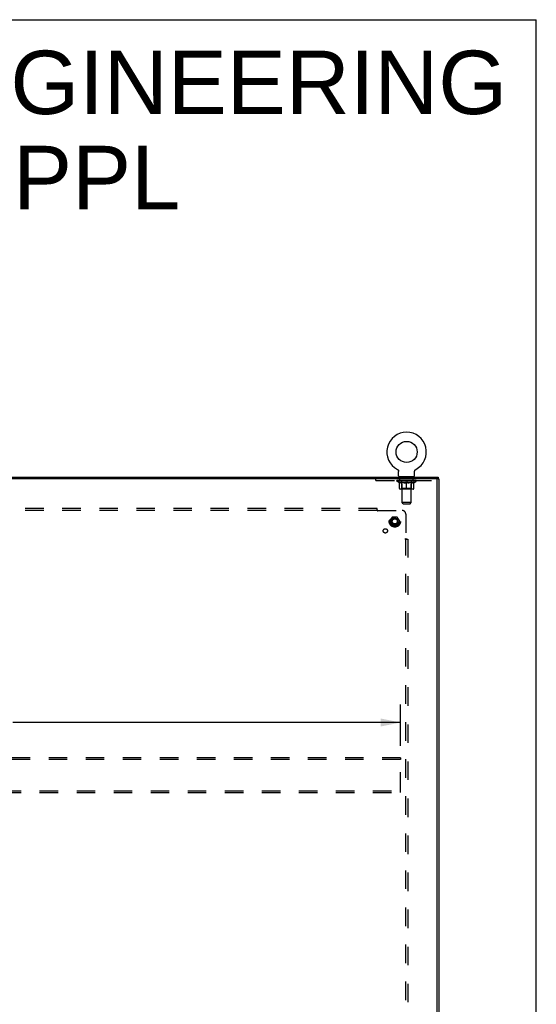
# Model space of a CAD drawing. Header units: inches. Extents: x 0 to 220, y 0 to 142.
# Tile 19 of 19: x 186 to 220, y 78 to 142. Entities that reach past the tile are written whole.
import ezdxf

# ---------------------------------------------------------------- set-up
doc = ezdxf.new("R2010")
doc.units = ezdxf.units.IN
doc.header["$LTSCALE"] = 12.090517
doc.header["$MEASUREMENT"] = 0
doc.linetypes.add('HIDDEN', pattern=[0.2, 0.1, -0.1])
doc.layers.get('0').update_dxf_attribs({"linetype": 'CONTINUOUS'})
for name, color, linetype in [('02___PRT_ALL_AXES', 7, 'CONTINUOUS'), ('DEFAULT_2', 8, 'HIDDEN'), ('DIMENSIONS', 7, 'CONTINUOUS')]:
    doc.layers.add(name, color=color, linetype=linetype)
doc.styles.get("Standard").update_dxf_attribs({"font": 'arial.ttf'})
doc.dimstyles.new('DIMSTYLE_1', dxfattribs={"dimtxt": 0.969828, "dimasz": 1.293103, "dimexe": 0.09, "dimexo": 0.07, "dimgap": 0.0375, "dimtad": 0, "dimtih": 1, "dimtoh": 1, "dimzin": 4, "dimdsep": 46, "dimtxsty": 'Standard', "dimblk": '_FILLED', "dimblk1": '_FILLED', "dimblk2": '_FILLED', "dimcen": 0.09, "dimazin": 1, "dimtfac": 1, "dimtdec": 3, "dimtofl": 0, "dimtmove": 0, "dimatfit": 3, "dimldrblk": '_FILLED', "dimfxl": 1, "dimtolj": 1, "dimtzin": 4, "dimarcsym": 0})

# ---------------------------------------------------------------- blocks, each defined once
blk = doc.blocks.new('_FILLED')
at = {"color": 0, "linetype": 'ByBlock'}
blk.add_solid([(0, 0), (-1, 0.2), (-1, -0.2)], dxfattribs=at)
blk = doc.blocks.new('*D5')
at = {"layer": 'DIMENSIONS', "color": 2, "linetype": 'Continuous'}
for p, q in [((155.964, 94.865), (155.964, 97.542)), ((210.964, 94.865), (210.964, 97.542)), ((155.964, 96.378), (181.284, 96.378)), ((210.964, 96.378), (185.643, 96.378))]:
    blk.add_line(p, q, dxfattribs=at)
at = {"layer": 'DIMENSIONS', "color": 2, "linetype": 'Continuous', "xscale": 1.2931034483, "yscale": 1.2931034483, "zscale": 1.2931034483, "rotation": 180}
blk.add_blockref('_FILLED', (155.964, 96.378), dxfattribs=at)
at = {"layer": 'DIMENSIONS', "color": 2, "linetype": 'Continuous', "xscale": 1.2931034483, "yscale": 1.2931034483, "zscale": 1.2931034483}
blk.add_blockref('_FILLED', (210.964, 96.378), dxfattribs=at)
at = {"layer": 'DIMENSIONS', "color": 2, "linetype": 'Continuous', "insert": (183.464, 96.863), "char_height": 0.9698, "width": 3.38899, "attachment_point": 2, "line_spacing_factor": 0.9}
blk.add_mtext('55.00', dxfattribs=at)

msp = doc.modelspace()

# ---------------------------------------------------------------- linework, layer by layer
at = {"color": 7, "linetype": 'Continuous'}
for p, q in [((0, 142.241), (219.828, 142.241)), ((219.828, 0), (219.828, 142.241)), ((210.76, 112.895), (210.76, 112.896)), ((210.76, 112.896), (210.765, 112.893)), ((210.761, 112.895), (210.763, 112.894)), ((210.765, 112.893), (210.769, 112.89)), ((210.769, 112.89), (210.773, 112.887)), ((210.773, 112.888), (210.778, 112.884)), ((210.778, 112.885), (210.782, 112.881)), ((210.782, 112.881), (210.786, 112.878)), ((210.786, 112.878), (210.79, 112.875)), ((210.79, 112.875), (210.794, 112.871)), ((210.794, 112.871), (210.797, 112.867)), ((210.797, 112.867), (210.801, 112.863)), ((210.801, 112.863), (210.804, 112.859)), ((210.804, 112.859), (210.808, 112.855)), ((210.807, 112.855), (210.811, 112.851)), ((210.811, 112.851), (210.814, 112.847)), ((210.813, 112.847), (210.816, 112.842)), ((210.816, 112.842), (210.819, 112.838)), ((210.819, 112.838), (210.821, 112.833)), ((210.821, 112.833), (210.824, 112.828)), ((210.824, 112.829), (210.826, 112.824)), ((210.826, 112.824), (210.828, 112.819)), ((210.828, 112.819), (210.829, 112.814)), ((210.829, 112.814), (210.831, 112.809)), ((210.831, 112.809), (210.832, 112.804)), ((210.832, 112.804), (210.834, 112.799)), ((210.834, 112.799), (210.835, 112.794)), ((210.837, 112.476), (210.837, 112.768)), ((211.883, 112.778), (211.884, 112.783)), ((211.883, 112.773), (211.883, 112.778)), ((211.883, 112.773), (211.883, 112.778)), ((211.883, 112.768), (211.883, 112.773)), ((211.883, 112.476), (211.883, 112.768)), ((211.884, 112.788), (211.885, 112.794)), ((211.884, 112.783), (211.884, 112.788)), ((211.885, 112.794), (211.886, 112.799)), ((211.886, 112.799), (211.887, 112.804)), ((211.887, 112.804), (211.889, 112.809)), ((211.889, 112.809), (211.89, 112.814)), ((211.89, 112.814), (211.892, 112.819)), ((211.892, 112.819), (211.894, 112.824)), ((211.894, 112.824), (211.896, 112.829)), ((211.896, 112.828), (211.898, 112.833)), ((211.898, 112.833), (211.901, 112.838)), ((211.901, 112.838), (211.903, 112.842)), ((211.903, 112.842), (211.906, 112.847)), ((211.906, 112.847), (211.909, 112.851)), ((211.909, 112.851), (211.912, 112.855)), ((211.912, 112.855), (211.915, 112.859)), ((211.915, 112.859), (211.919, 112.863)), ((211.919, 112.863), (211.922, 112.867)), ((211.922, 112.867), (211.926, 112.871)), ((211.926, 112.871), (211.93, 112.875)), ((211.93, 112.875), (211.934, 112.878)), ((211.934, 112.878), (211.938, 112.881)), ((211.938, 112.881), (211.942, 112.885)), ((211.942, 112.884), (211.946, 112.888)), ((211.946, 112.887), (211.951, 112.89)), ((211.95, 112.89), (211.955, 112.893)), ((211.951, 112.89), (211.952, 112.891)), ((211.955, 112.893), (211.96, 112.896)), ((211.956, 112.894), (211.958, 112.895)), ((153.516, 112.377), (213.412, 112.377)), ((210.86, 112.407), (210.86, 112.377)), ((211.86, 112.407), (210.86, 112.407)), ((211.86, 112.407), (211.86, 112.377)), ((213.36, 112.226), (213.36, 112.273)), ((213.412, 112.377), (213.412, 112.273)), ((213.412, 112.273), (213.464, 112.273))]:
    msp.add_line(p, q, dxfattribs=at)
at = {"color": 3, "linetype": 'Continuous'}
for p, q in [((213.412, 112.273), (153.516, 112.273)), ((213.36, 40.541), (213.36, 112.213)), ((213.464, 112.273), (213.464, 40.481))]:
    msp.add_line(p, q, dxfattribs=at)
at = {"color": 7, "linetype": 'Continuous'}
for points in [[(210.835, 112.794), (210.835, 112.788), (210.836, 112.783), (210.836, 112.778)], [(210.835, 112.788), (210.836, 112.783), (210.836, 112.778), (210.837, 112.773), (210.837, 112.768)]]:
    msp.add_lwpolyline(points, dxfattribs=at)
msp.add_circle((211.36, 114.035), 0.688, dxfattribs=at)
for centre, radius, start, end in [((211.36, 114.035), 1.288, 297.70046, 242.29955), ((210.906, 112.476), 0.069, 180, 270), ((211.814, 112.476), 0.069, 270, 360)]:
    msp.add_arc(centre, radius, start, end, dxfattribs=at)
at = {"color": 3, "linetype": 'Continuous'}
msp.add_arc((213.3, 112.213), 0.06, 0, 90, dxfattribs=at)
at = {"layer": '02___PRT_ALL_AXES', "color": 8, "linetype": 'HIDDEN'}
for p, q in [((210.922, 112.169), (210.922, 112.273)), ((211.797, 112.273), (210.922, 112.273)), ((211.797, 112.169), (210.922, 112.169)), ((211.797, 112.169), (211.797, 112.273))]:
    msp.add_line(p, q, dxfattribs=at)
for centre, radius in [((210.589, 109.502), 0.372), ((210.589, 109.502), 0.356), ((210.589, 109.502), 0.25), ((210.589, 109.502), 0.183), ((209.97, 108.883), 0.141)]:
    msp.add_circle(centre, radius, dxfattribs=at)
at = {"layer": 'DEFAULT_2', "color": 8, "linetype": 'HIDDEN'}
for p, q in [((210.76, 112.896), (210.76, 112.896)), ((210.768, 112.891), (210.769, 112.89)), ((211.959, 112.895), (211.96, 112.896)), ((209.36, 112.169), (209.36, 112.273)), ((209.36, 112.169), (213.36, 112.169)), ((210.727, 112.12), (210.727, 112.167)), ((211.993, 112.12), (210.727, 112.12)), ((210.886, 112.009), (210.727, 112.12)), ((210.736, 112.16), (210.736, 112.167)), ((210.745, 112.157), (210.745, 112.16)), ((210.745, 112.157), (211.975, 112.157)), ((210.754, 112.157), (210.754, 112.16)), ((210.755, 112.157), (210.755, 112.16)), ((210.765, 112.16), (210.765, 112.167)), ((210.781, 112.157), (210.781, 112.16)), ((210.783, 112.157), (210.783, 112.16)), ((210.811, 112.16), (210.811, 112.167)), ((210.826, 112.157), (210.826, 112.16)), ((210.829, 112.157), (210.829, 112.16)), ((211.033, 112.16), (210.832, 112.16)), ((210.875, 112.16), (210.875, 112.167)), ((210.876, 112.157), (210.876, 112.16)), ((210.877, 112.157), (210.877, 112.16)), ((210.88, 112.157), (210.88, 112.16)), ((210.886, 112.009), (210.896, 112.009)), ((210.887, 112.157), (210.887, 112.16)), ((210.887, 112.157), (210.887, 112.16)), ((210.89, 112.157), (210.89, 112.16)), ((210.894, 112.157), (210.894, 112.161)), ((210.896, 111.646), (210.896, 112.052)), ((210.898, 112.157), (210.898, 112.16)), ((210.912, 112.157), (210.912, 112.16)), ((210.93, 112.157), (210.93, 112.16)), ((210.931, 112.157), (210.931, 112.163)), ((210.951, 112.157), (210.951, 112.16)), ((210.951, 112.157), (210.951, 112.16)), ((210.953, 112.16), (210.953, 112.167)), ((210.962, 112.157), (210.962, 112.16)), ((210.967, 112.157), (210.967, 112.16)), ((210.976, 112.157), (210.976, 112.16)), ((210.987, 112.157), (210.987, 112.164)), ((211.003, 112.157), (211.003, 112.16)), ((211.006, 112.157), (211.006, 112.16)), ((211.033, 112.157), (211.033, 112.16)), ((211.1, 112.16), (211.038, 112.16)), ((211.219, 112.009), (211.039, 112.009)), ((211.043, 112.16), (211.043, 112.167)), ((211.047, 112.407), (211.047, 112.377)), ((211.047, 111.648), (211.047, 112.117)), ((211.05, 112.157), (211.05, 112.16)), ((211.055, 112.157), (211.055, 112.16)), ((211.06, 110.726), (211.06, 112.372)), ((211.061, 112.157), (211.061, 112.165)), ((211.065, 112.157), (211.065, 112.16)), ((211.076, 112.157), (211.076, 112.16)), ((211.1, 112.157), (211.1, 112.16)), ((211.175, 112.16), (211.116, 112.16)), ((211.136, 112.157), (211.136, 112.16)), ((211.143, 112.16), (211.143, 112.167)), ((211.147, 112.157), (211.147, 112.16)), ((211.149, 112.157), (211.149, 112.166)), ((211.152, 112.157), (211.152, 112.16)), ((211.159, 112.157), (211.159, 112.16)), ((211.175, 112.157), (211.175, 112.16)), ((211.255, 112.16), (211.201, 112.16)), ((211.214, 112.157), (211.214, 112.16)), ((211.245, 112.16), (211.36, 112.167)), ((211.25, 112.16), (211.25, 112.167)), ((211.25, 112.16), (211.25, 112.167)), ((211.25, 112.167), (211.25, 112.167)), ((211.25, 112.157), (211.25, 112.16)), ((211.254, 112.157), (211.254, 112.16)), ((211.255, 112.157), (211.255, 112.16)), ((211.256, 112.157), (211.256, 112.16)), ((211.339, 112.16), (211.291, 112.16)), ((211.296, 112.157), (211.296, 112.16)), ((211.339, 112.157), (211.339, 112.16)), ((211.357, 112.16), (211.357, 112.16)), ((211.357, 112.157), (211.357, 112.16)), ((211.357, 112.157), (211.357, 112.16)), ((211.36, 112.16), (211.36, 112.167)), ((211.36, 111.608), (211.36, 112.052)), ((211.362, 112.157), (211.362, 112.16)), ((211.362, 112.157), (211.362, 112.16)), ((211.362, 112.16), (211.362, 112.16)), ((211.364, 112.16), (211.429, 112.16)), ((211.381, 112.157), (211.381, 112.16)), ((211.397, 112.16), (211.397, 112.165)), ((211.397, 112.165), (211.474, 112.16)), ((211.418, 112.16), (211.418, 112.163)), ((211.423, 112.157), (211.423, 112.16)), ((211.464, 112.157), (211.464, 112.16)), ((211.464, 112.157), (211.464, 112.16)), ((211.464, 112.16), (211.519, 112.16)), ((211.465, 112.157), (211.465, 112.16)), ((211.469, 112.16), (211.469, 112.167)), ((211.469, 112.167), (211.47, 112.167)), ((211.469, 112.157), (211.469, 112.16)), ((211.47, 112.16), (211.47, 112.167)), ((211.681, 112.009), (211.501, 112.009)), ((211.506, 112.157), (211.506, 112.16)), ((211.545, 112.157), (211.545, 112.16)), ((211.545, 112.16), (211.604, 112.16)), ((211.56, 112.157), (211.56, 112.16)), ((211.568, 112.157), (211.568, 112.16)), ((211.57, 112.157), (211.57, 112.166)), ((211.573, 112.157), (211.573, 112.16)), ((211.576, 112.16), (211.576, 112.167)), ((211.584, 112.157), (211.584, 112.16)), ((211.62, 112.157), (211.62, 112.16)), ((211.62, 112.16), (211.682, 112.16)), ((211.644, 112.157), (211.644, 112.16)), ((211.655, 112.157), (211.655, 112.16)), ((211.659, 112.157), (211.659, 112.165)), ((211.66, 110.726), (211.66, 112.372)), ((211.665, 112.157), (211.665, 112.16)), ((211.67, 112.157), (211.67, 112.16)), ((211.672, 112.407), (211.672, 112.377)), ((211.673, 111.648), (211.673, 112.117)), ((211.676, 112.16), (211.676, 112.167)), ((211.687, 112.157), (211.687, 112.16)), ((211.687, 112.16), (211.888, 112.16)), ((211.714, 112.157), (211.714, 112.16)), ((211.717, 112.157), (211.717, 112.16)), ((211.732, 112.157), (211.732, 112.164)), ((211.744, 112.157), (211.744, 112.16)), ((211.753, 112.157), (211.753, 112.16)), ((211.757, 112.157), (211.757, 112.16)), ((211.767, 112.16), (211.767, 112.167)), ((211.768, 112.157), (211.768, 112.16)), ((211.768, 112.157), (211.768, 112.16)), ((211.789, 112.157), (211.789, 112.163)), ((211.789, 112.157), (211.789, 112.16)), ((211.807, 112.157), (211.807, 112.16)), ((211.821, 112.157), (211.821, 112.16)), ((211.823, 111.646), (211.823, 112.052)), ((211.823, 112.009), (211.834, 112.009)), ((211.826, 112.157), (211.826, 112.161)), ((211.829, 112.157), (211.829, 112.16)), ((211.833, 112.157), (211.833, 112.16)), ((211.833, 112.157), (211.833, 112.16)), ((211.834, 112.009), (211.993, 112.12)), ((211.84, 112.157), (211.84, 112.16)), ((211.843, 112.157), (211.843, 112.16)), ((211.844, 112.157), (211.844, 112.16)), ((211.845, 112.16), (211.845, 112.167)), ((211.891, 112.157), (211.891, 112.16)), ((211.894, 112.157), (211.894, 112.16)), ((211.908, 112.16), (211.908, 112.167)), ((211.937, 112.157), (211.937, 112.16)), ((211.939, 112.157), (211.939, 112.16)), ((211.955, 112.16), (211.955, 112.167)), ((211.965, 112.157), (211.965, 112.16)), ((211.966, 112.157), (211.966, 112.16)), ((211.975, 112.157), (211.975, 112.16)), ((211.983, 112.16), (211.983, 112.167)), ((211.993, 112.12), (211.993, 112.167)), ((213.36, 112.213), (213.36, 112.226)), ((211.786, 111.608), (210.933, 111.608)), ((211.047, 111.648), (211.007, 111.608)), ((211.673, 111.648), (211.047, 111.648)), ((211.673, 111.648), (211.712, 111.608)), ((211.66, 110.726), (211.06, 110.726)), ((211.129, 110.657), (211.06, 110.726)), ((211.129, 110.657), (211.591, 110.657)), ((211.591, 110.657), (211.66, 110.726)), ((209.433, 110.346), (157.495, 110.346)), ((209.433, 110.221), (157.495, 110.221)), ((209.433, 110.18), (209.433, 110.346)), ((209.468, 110.221), (211.058, 110.221)), ((211.308, 109.971), (211.308, 108.381)), ((210.426, 109.774), (210.271, 109.507)), ((210.271, 109.497), (210.426, 109.229)), ((210.743, 109.779), (210.434, 109.779)), ((210.906, 109.507), (210.752, 109.774)), ((210.752, 109.229), (210.906, 109.497)), ((210.743, 109.224), (210.434, 109.224)), ((211.267, 108.346), (211.433, 108.346)), ((211.308, 44.408), (211.308, 108.346)), ((211.326, 108.363), (211.32, 108.369)), ((211.433, 108.346), (211.433, 44.408)), ((210.964, 94.064), (155.964, 94.064)), ((210.964, 93.96), (155.964, 93.96)), ((210.964, 94.064), (210.964, 93.96)), ((210.964, 91.918), (210.964, 93.96)), ((155.964, 91.918), (210.964, 91.918)), ((210.964, 91.814), (210.964, 91.918)), ((155.964, 91.814), (210.964, 91.814))]:
    msp.add_line(p, q, dxfattribs=at)
for points in [[(210.896, 112.052), (210.922, 112.042), (210.948, 112.033), (210.972, 112.025), (210.997, 112.019), (211.022, 112.013), (211.046, 112.009)], [(211.039, 112.009), (211.015, 112.013), (210.992, 112.019), (210.968, 112.025), (210.945, 112.033), (210.921, 112.042), (210.896, 112.051)], [(211.209, 112.009), (211.234, 112.013), (211.259, 112.019), (211.283, 112.026), (211.309, 112.033), (211.334, 112.042), (211.36, 112.052)], [(211.36, 112.051), (211.335, 112.041), (211.312, 112.033), (211.288, 112.025), (211.265, 112.019), (211.242, 112.013), (211.219, 112.009)], [(211.36, 112.052), (211.386, 112.042), (211.411, 112.033), (211.437, 112.025), (211.461, 112.019), (211.486, 112.013), (211.511, 112.009)], [(211.501, 112.009), (211.478, 112.013), (211.455, 112.019), (211.431, 112.025), (211.408, 112.033), (211.384, 112.041), (211.36, 112.051)], [(211.673, 112.009), (211.698, 112.013), (211.723, 112.019), (211.748, 112.025), (211.772, 112.033), (211.798, 112.042), (211.823, 112.052)], [(211.823, 112.051), (211.799, 112.041), (211.775, 112.033), (211.751, 112.025), (211.728, 112.019), (211.704, 112.013), (211.681, 112.009)], [(209.433, 110.259), (209.434, 110.257), (209.436, 110.255), (209.437, 110.253), (209.439, 110.251), (209.44, 110.249), (209.442, 110.247), (209.444, 110.245), (209.445, 110.244), (209.447, 110.242), (209.448, 110.241), (209.45, 110.239)], [(209.433, 110.18), (209.434, 110.18), (209.436, 110.181), (209.438, 110.182), (209.439, 110.183), (209.441, 110.184), (209.442, 110.185), (209.444, 110.187), (209.445, 110.188), (209.447, 110.19), (209.448, 110.191), (209.45, 110.193), (209.451, 110.195), (209.452, 110.197), (209.454, 110.199), (209.455, 110.201), (209.458, 110.206)], [(209.45, 110.239), (209.456, 110.233), (209.458, 110.231), (209.46, 110.229), (209.462, 110.227), (209.463, 110.225), (209.465, 110.224), (209.467, 110.222), (209.468, 110.221)], [(209.458, 110.206), (209.459, 110.208), (209.461, 110.211), (209.462, 110.213), (209.464, 110.215), (209.465, 110.217), (209.466, 110.219), (209.468, 110.221)], [(211.267, 108.346), (211.267, 108.347), (211.268, 108.349), (211.269, 108.351), (211.27, 108.352), (211.271, 108.354), (211.272, 108.355), (211.274, 108.357), (211.275, 108.358), (211.277, 108.36), (211.278, 108.361), (211.28, 108.363), (211.282, 108.364), (211.284, 108.365), (211.286, 108.367), (211.288, 108.368)], [(211.288, 108.368), (211.293, 108.371), (211.295, 108.372), (211.298, 108.374), (211.3, 108.375), (211.302, 108.377), (211.304, 108.378), (211.306, 108.379), (211.308, 108.381)], [(211.32, 108.369), (211.318, 108.371), (211.316, 108.373), (211.314, 108.375), (211.312, 108.376), (211.311, 108.378), (211.309, 108.38), (211.308, 108.381)], [(211.346, 108.346), (211.344, 108.347), (211.342, 108.349), (211.34, 108.35), (211.338, 108.352), (211.336, 108.353), (211.334, 108.355), (211.332, 108.357), (211.331, 108.358), (211.329, 108.36), (211.328, 108.361), (211.326, 108.363)]]:
    msp.add_lwpolyline(points, dxfattribs=at)
for radius in [0.318, 0.204, 0.183, 0.183, 0.166]:
    msp.add_circle((210.589, 109.502), radius, dxfattribs=at)
for centre, radius, start, end in [((211.007, 112.117), 0.0398, 0, 90), ((211.025, 112.372), 0.0345, 0, 90), ((211.694, 112.372), 0.0345, 90, 180), ((211.712, 112.117), 0.0398, 90, 180), ((210.933, 111.646), 0.0371, 180, 270), ((211.786, 111.646), 0.0371, 270, 360), ((211.058, 109.971), 0.25, 0, 90), ((210.28, 109.502), 0.01, 150.01268, 209.98829), ((210.434, 109.769), 0.01, 90.01235, 149.98915), ((210.743, 109.769), 0.01, 30.01204, 89.98872), ((210.898, 109.502), 0.01, 330.01268, 29.98829), ((210.434, 109.234), 0.01, 210.01204, 269.98872), ((210.743, 109.234), 0.01, 270.01235, 329.98915)]:
    msp.add_arc(centre, radius, start, end, dxfattribs=at)
for centre, major_axis, ratio, start_param, end_param in [((211.36, 112.167), (0.633, 0.007), 0.05963, 2.96643, 3.140963), ((210.707, 112.155), (0.198, 0), 0.060556, 0.430652, 1.470503), ((211.36, 112.167), (0.633, 0), 0.060556, -3.141593, -2.96706), ((210.707, 112.148), (0.198, 0.002), 0.05963, 1.376596, 1.469874), ((211.36, 112.167), (0.633, 0.013), 0.05688, 2.791345, 2.965878), ((210.682, 112.155), (0.198, 0.002), 0.05963, 0.25549, 1.295341), ((210.751, 112.155), (0.198, -0.002), 0.05963, 0.605815, 1.645666), ((211.36, 112.167), (0.633, -0.007), 0.05963, -2.96643, -2.791898), ((210.751, 112.148), (0.198, 0), 0.060556, 1.551758, 1.645036), ((210.682, 112.148), (0.198, 0.004), 0.05688, 1.20151, 1.294789), ((210.752, 112.15), (0.164, 0.002), 0.05963, 1.065228, 1.614276), ((210.732, 112.15), (0.164, 0.003), 0.05688, 0.890143, 1.43919), ((210.79, 112.15), (0.164, 0), 0.060556, 1.240391, 1.789438), ((211.36, 112.167), (0.633, 0.019), 0.052395, 2.616403, 2.790936), ((210.679, 112.155), (0.198, 0.004), 0.05688, 0.080405, 1.120256), ((210.814, 112.155), (0.198, -0.004), 0.05688, 0.7809, 1.820751), ((211.36, 112.167), (0.633, -0.013), 0.05688, -2.791345, -2.616812), ((210.814, 112.148), (0.198, -0.002), 0.05963, 1.72692, 1.820198), ((210.679, 112.148), (0.198, 0.006), 0.052395, 1.026568, 1.119847), ((210.732, 112.15), (0.164, 0.005), 0.052395, 0.715201, 1.264248), ((210.846, 112.15), (0.164, -0.002), 0.05963, 1.415553, 1.9646), ((211.36, 112.167), (0.633, 0.025), 0.046319, 2.441654, 2.616187), ((210.893, 112.155), (0.198, -0.006), 0.052395, 0.955842, 1.995693), ((210.696, 112.155), (0.198, 0.006), 0.052395, -0.094537, 0.945314), ((211.36, 112.167), (0.633, -0.019), 0.052395, -2.616403, -2.44187), ((210.893, 112.148), (0.198, -0.004), 0.05688, 1.902006, 1.995284), ((210.696, 112.148), (0.198, 0.008), 0.046319, 0.851819, 0.945098), ((210.75, 112.15), (0.164, 0.006), 0.046319, 0.540452, 1.089499), ((210.917, 112.15), (0.164, -0.003), 0.05688, 1.590638, 2.139686), ((211.36, 112.167), (0.633, 0.029), 0.038841, 2.267123, 2.441656), ((210.986, 112.155), (0.198, -0.008), 0.046319, 1.130591, 2.170442), ((210.733, 112.155), (0.198, 0.008), 0.046319, -0.269286, 0.770565), ((211.36, 112.167), (0.633, -0.025), 0.046319, -2.441654, -2.267121), ((210.986, 112.148), (0.198, -0.006), 0.052395, 2.076947, 2.170226), ((210.733, 112.148), (0.198, 0.009), 0.038841, 0.677289, 0.770567), ((210.787, 112.15), (0.164, 0.008), 0.038841, 0.365921, 0.914969), ((211.001, 112.15), (0.164, -0.005), 0.052395, 1.76558, 2.314627), ((211.36, 112.167), (0.633, 0.033), 0.030195, 2.09281, 2.267343), ((211.091, 112.155), (0.198, -0.009), 0.038841, 1.305122, 2.344973), ((210.789, 112.155), (0.198, 0.009), 0.038841, -0.443817, 0.596034), ((211.36, 112.167), (0.633, -0.029), 0.038841, -2.267123, -2.092591), ((211.091, 112.148), (0.198, -0.008), 0.046319, 2.251696, 2.344975), ((210.789, 112.148), (0.198, 0.01), 0.030195, 0.502975, 0.596254), ((210.841, 112.15), (0.164, 0.009), 0.030195, 0.191608, 0.740655), ((211.097, 112.15), (0.164, -0.006), 0.046319, 1.940329, 2.489376), ((210.863, 112.155), (0.198, 0.01), 0.030195, -0.61813, 0.421721), ((211.36, 112.167), (0.633, 0.036), 0.020645, 1.918687, 2.09322), ((211.204, 112.155), (0.198, -0.01), 0.030195, 1.479435, 2.519286), ((211.36, 112.167), (0.633, -0.033), 0.030195, -2.09281, -1.918277), ((211.204, 112.148), (0.198, -0.009), 0.038841, 2.426227, 2.519505), ((210.863, 112.148), (0.198, 0.011), 0.020645, 0.328852, 0.422131), ((210.911, 112.15), (0.164, 0.009), 0.020645, 0.017485, 0.566532), ((211.2, 112.15), (0.164, -0.008), 0.038841, 2.11486, 2.663907), ((210.951, 112.155), (0.198, 0.011), 0.020645, -0.792253, 0.247598), ((211.36, 112.167), (0.633, 0.038), 0.010478, 1.744704, 1.919237), ((211.322, 112.155), (0.198, -0.011), 0.020645, 1.653558, 2.693409), ((211.36, 112.167), (0.633, -0.036), 0.020645, -1.918687, -1.744154), ((211.322, 112.148), (0.198, -0.01), 0.030195, 2.60054, 2.693819), ((210.951, 112.148), (0.198, 0.012), 0.010478, 0.154869, 0.248148), ((210.995, 112.15), (0.164, 0.01), 0.010478, 6.126688, 6.675735), ((211.309, 112.15), (0.164, -0.009), 0.030195, 2.289173, 2.83822), ((211.052, 112.155), (0.198, 0.012), 0.010478, -0.966236, -0.000846), ((211.441, 112.155), (0.198, -0.012), 0.010478, 1.827541, 2.867392), ((211.36, 112.167), (0.633, -0.038), 0.010478, -1.744704, -1.563007), ((211.441, 112.148), (0.198, -0.011), 0.020645, 2.774664, 2.867942), ((211.419, 112.15), (0.164, -0.009), 0.020645, 2.463296, 3.012344), ((211.279, 112.155), (0.198, 0.012), 0.010478, 0.274201, 1.314052), ((211.193, 112.15), (0.164, 0.01), 0.010478, -0.000483, 0.504314), ((211.163, 112.148), (0.198, 0.012), 0.010478, 0.099668, 0.192946), ((211.36, 112.167), (0.633, 0.038), 0.010478, -1.571421, -1.396888), ((211.527, 112.15), (0.164, -0.01), 0.010478, 2.637279, 3.14189), ((211.557, 112.148), (0.198, -0.012), 0.010478, 2.74231, 2.948646), ((211.398, 112.155), (0.198, 0.011), 0.020645, 0.448184, 1.488034), ((211.301, 112.15), (0.164, 0.009), 0.020645, 0.129249, 0.678296), ((211.279, 112.148), (0.198, 0.011), 0.020645, 0.273651, 0.366929), ((211.667, 112.155), (0.198, -0.012), 0.010478, -3.140747, -2.175357), ((211.36, 112.167), (0.633, 0.036), 0.020645, -1.397439, -1.222906), ((211.36, 112.167), (0.633, -0.038), 0.010478, 1.222355, 1.396888), ((211.516, 112.155), (0.198, 0.01), 0.030195, 0.622307, 1.662158), ((211.411, 112.15), (0.164, 0.009), 0.030195, 0.303372, 0.852419), ((211.724, 112.15), (0.164, -0.01), 0.010478, 2.749043, 3.29809), ((211.768, 112.155), (0.198, -0.011), 0.020645, 2.893995, 3.933846), ((211.398, 112.148), (0.198, 0.01), 0.030195, 0.447774, 0.541052), ((211.768, 112.148), (0.198, -0.012), 0.010478, 2.893445, 2.986723), ((211.36, 112.167), (0.633, 0.033), 0.030195, -1.223315, -1.048783), ((211.36, 112.167), (0.633, -0.036), 0.020645, 1.048373, 1.222906), ((211.629, 112.155), (0.198, 0.009), 0.038841, 0.79662, 1.836471), ((211.519, 112.15), (0.164, 0.008), 0.038841, 0.477686, 1.026733), ((211.808, 112.15), (0.164, -0.009), 0.020645, 2.57506, 3.124108), ((211.857, 112.155), (0.198, -0.01), 0.030195, 2.719872, 3.759723), ((211.733, 112.155), (0.198, 0.008), 0.046319, 0.971151, 2.011002), ((211.516, 112.148), (0.198, 0.009), 0.038841, 0.622087, 0.715366), ((211.857, 112.148), (0.198, -0.011), 0.020645, 2.719462, 2.812741), ((211.36, 112.167), (0.633, 0.029), 0.038841, -1.049002, -0.874469), ((211.36, 112.167), (0.633, -0.033), 0.030195, 0.87425, 1.048783), ((211.623, 112.15), (0.164, 0.006), 0.046319, 0.652216, 1.201263), ((211.827, 112.155), (0.198, 0.006), 0.052395, 1.1459, 2.185751), ((211.878, 112.15), (0.164, -0.009), 0.030195, 2.400937, 2.949985), ((211.931, 112.155), (0.198, -0.009), 0.038841, 2.545558, 3.585409), ((211.718, 112.15), (0.164, 0.005), 0.052395, 0.826965, 1.376012), ((211.629, 112.148), (0.198, 0.008), 0.046319, 0.796618, 0.889896), ((211.931, 112.148), (0.198, -0.01), 0.030195, 2.545339, 2.638617), ((211.906, 112.155), (0.198, 0.004), 0.05688, 1.320842, 2.360692), ((211.36, 112.167), (0.633, 0.025), 0.046319, -0.874471, -0.699939), ((211.36, 112.167), (0.633, -0.029), 0.038841, 0.699936, 0.874469), ((211.987, 112.155), (0.198, -0.008), 0.046319, 2.371028, 3.410879), ((211.933, 112.15), (0.164, -0.008), 0.038841, 2.226624, 2.775671), ((211.969, 112.155), (0.198, 0.002), 0.05963, 1.495927, 2.535778), ((211.803, 112.15), (0.164, 0.003), 0.05688, 1.001907, 1.550954), ((212.024, 112.155), (0.198, -0.006), 0.052395, 2.196279, 3.23613), ((211.97, 112.15), (0.164, -0.006), 0.046319, 2.052093, 2.601141), ((211.733, 112.148), (0.198, 0.006), 0.052395, 0.971367, 1.064645), ((212.013, 112.155), (0.198, 0), 0.060556, 1.671089, 2.71094), ((211.987, 112.148), (0.198, -0.009), 0.038841, 2.371026, 2.464304), ((212.041, 112.155), (0.198, -0.004), 0.05688, 2.021337, 3.061188), ((211.36, 112.167), (0.633, 0.019), 0.052395, -0.699723, -0.52519), ((211.36, 112.167), (0.633, -0.025), 0.046319, 0.525406, 0.699939), ((212.037, 112.155), (0.198, -0.002), 0.05963, 1.846251, 2.886102), ((211.874, 112.15), (0.164, 0.002), 0.05963, 1.176993, 1.72604), ((211.988, 112.15), (0.164, -0.005), 0.052395, 1.877344, 2.426392), ((211.929, 112.15), (0.164, 0), 0.060556, 1.352155, 1.901202), ((211.987, 112.15), (0.164, -0.003), 0.05688, 1.702402, 2.25145), ((211.968, 112.15), (0.164, -0.002), 0.05963, 1.527317, 2.076364), ((211.827, 112.148), (0.198, 0.004), 0.05688, 1.146309, 1.239587), ((212.024, 112.148), (0.198, -0.008), 0.046319, 2.196495, 2.289773), ((211.36, 112.167), (0.633, 0.013), 0.05688, -0.524781, -0.350248), ((211.36, 112.167), (0.633, -0.019), 0.052395, 0.350657, 0.52519), ((211.906, 112.148), (0.198, 0.002), 0.05963, 1.321394, 1.414673), ((212.041, 112.148), (0.198, -0.006), 0.052395, 2.021746, 2.115024), ((211.36, 112.167), (0.633, 0.007), 0.05963, -0.349695, -0.175162), ((211.36, 112.167), (0.633, -0.013), 0.05688, 0.175715, 0.350248), ((211.969, 112.148), (0.198, 0), 0.060556, 1.496556, 1.589835), ((212.037, 112.148), (0.198, -0.004), 0.05688, 1.846804, 1.940083), ((212.013, 112.148), (0.198, -0.002), 0.05963, 1.671719, 1.764997), ((211.36, 112.167), (0.633, 0), 0.060556, -0.174533, 0), ((211.36, 112.167), (0.633, -0.007), 0.05963, 0.000629, 0.175162)]:
    msp.add_ellipse(centre, major_axis=major_axis, ratio=ratio, start_param=start_param, end_param=end_param, dxfattribs=at)

# ---------------------------------------------------------------- texts
at = {"layer": 'DIMENSIONS', "color": 2, "linetype": 'Continuous', "insert": (165.577, 140.219), "char_height": 4.13793, "width": 104.50968, "attachment_point": 2, "line_spacing_factor": 0.9}
msp.add_mtext('SAGINAW CONTROL & ENGINEERING\\PSCE-72EL6012SSLPPL', dxfattribs=at)

# ---------------------------------------------------------------- dimensions: what is measured, and where the dimension line sits
at = {"layer": 'DIMENSIONS', "color": 2, "linetype": 'Continuous'}
dim = msp.add_linear_dim(base=(210.964, 96.378), p1=(155.964, 94.795), p2=(210.964, 94.795), dimstyle='DIMSTYLE_1', dxfattribs=at)
dim.commit()
dim.dimension.update_dxf_attribs({"geometry": '*D5', "text_midpoint": (183.46, 96.372), "dimtype": 160})

doc.saveas('drawing.dxf')
